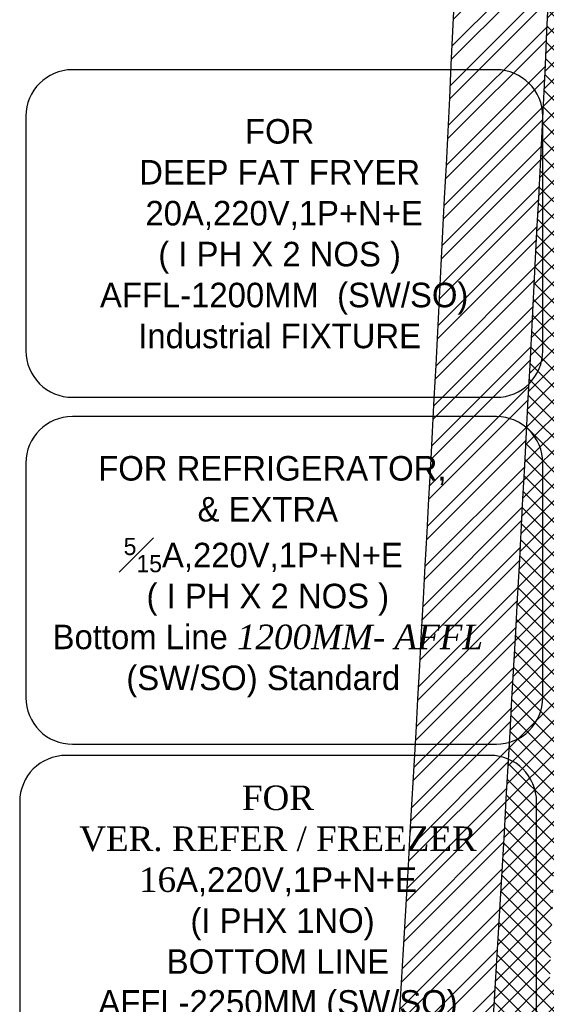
# Model space of a CAD drawing. Header units: millimetres. Extents: x 256680 to 410391, y -77299 to -22623.
# Tile 157 of 241: x 363954 to 365075, y -30999 to -28903. Entities that reach past the tile are written whole.
import ezdxf

# ---------------------------------------------------------------- set-up
doc = ezdxf.new("R2010")
doc.units = ezdxf.units.MM
doc.header["$LTSCALE"] = 2.5
for name, color, linetype, lineweight in [('HATCH LIGHT', 250, 'Continuous', 0), ('L4', 7, 'Continuous', 25), ('WALL', 132, 'Continuous', 25)]:
    doc.layers.add(name, color=color, linetype=linetype, lineweight=lineweight)
doc.styles.add('CKD_Dimension Text', font='BOOKOSI.TTF')

msp = doc.modelspace()

# ---------------------------------------------------------------- hatches: boundary and pattern name
at = {"layer": 'HATCH LIGHT', "true_color": 0x636466}
h = msp.add_hatch(dxfattribs=at)
h.set_pattern_fill('ANSI32', color=251, scale=6)
h.set_pattern_definition([(45, (300231.2108083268, -46725.02572774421), (-40.41115254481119, 40.41115254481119), []), (45, (300258.1515883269, -46725.02572774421), (-40.41115254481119, 40.41115254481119), [])])
h.paths.add_polyline_path([(377374.0514840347, -32589.97445290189), (377180.1070345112, -32638.81655051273), (377361.6497626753, -33359.69440875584), (364808.9999280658, -33359.58488732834, -0.0002631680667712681), (364794.4728929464, -33559.58476056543), (377618.2620820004, -33559.69664779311)])
h.paths.add_polyline_path([(365222.9449055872, -25157.05522880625), (365022.8614762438, -25157.05522880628, -0.0119723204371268), (364541.6437319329, -34256.03179570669), (364742.2340969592, -34256.03179570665, 0.01195971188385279)])
h.paths.add_polyline_path([(365206.5702329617, -25697.60409340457), (374885.5123452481, -26046.56270283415, 0.003501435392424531), (375379.5834392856, -26800.64148205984), (375547.2076888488, -26691.52636838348), (374997.0973394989, -25850.45577696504), (365212.8048811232, -25497.69893113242, -0.0002624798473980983)])
h = msp.add_hatch(dxfattribs=at)
h.set_pattern_fill('ANSI37', color=251, scale=8)
h.set_pattern_definition([(45, (300231.2108083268, -46725.02572774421), (-17.96051224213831, 17.96051224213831), []), (135, (300231.2108083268, -46725.02572774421), (-17.96051224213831, -17.9605122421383), [])])
edge = h.paths.add_edge_path()
edge.add_line((368000.1106897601, -25798.32067811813), (365206.5702329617, -25697.60409340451))
edge.add_arc((174809.2143858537, -19659.43587777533), 190493.0775355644, 356.573536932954, 358.1835585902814, ccw=False)
edge.add_line((364961.7531150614, -31044.7160152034), (367810.9676704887, -31044.74087449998))
edge.add_line((367810.9676704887, -31044.74087449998), (367937.4725144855, -27535.69369794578))
edge.add_line((367937.4725144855, -27535.69369794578), (367837.5374435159, -27532.09070053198))
edge.add_line((367837.5374435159, -27532.09070053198), (367808.2844690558, -28343.52252291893))
edge.add_line((367808.2844690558, -28343.52252291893), (367808.290766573, -28343.52274996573))
edge.add_line((367808.290766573, -28343.52274996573), (367743.4368131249, -30142.35402741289))
edge.add_line((367743.4368131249, -30142.35402741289), (367714.5078296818, -30944.74003288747))
edge.add_line((367714.5078296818, -30944.74003288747), (365082.8001678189, -30944.71707133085))
edge.add_line((365082.8001678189, -30944.71707133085), (365208.8223793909, -27449.28335022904))
edge.add_line((365208.8223793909, -27449.28335022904), (366208.1730890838, -27485.31332436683))
edge.add_line((366208.1730890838, -27485.31332436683), (366249.5675508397, -27486.80573466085))
edge.add_line((366249.5675508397, -27486.80573466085), (366253.1705482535, -27386.87066369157))
edge.add_line((366253.1705482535, -27386.87066369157), (365212.4253768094, -27349.34827915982))
edge.add_line((365212.4253768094, -27349.34827915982), (365268.3335786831, -25799.89520856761))
edge.add_line((365268.3335786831, -25799.89520856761), (366767.3596432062, -25853.94016977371))
edge.add_line((366767.3596432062, -25853.94016977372), (366756.5506509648, -26153.74538268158))
edge.add_line((366756.5506509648, -26153.74538268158), (366733.1456902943, -26801.70399989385))
edge.add_line((366733.1456902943, -26801.70399989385), (366730.5037943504, -26874.8608423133))
edge.add_line((366730.5037943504, -26874.8608423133), (366830.4404157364, -26878.4659484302))
edge.add_line((366830.4404157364, -26878.4659484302), (366867.2413904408, -25857.54187831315))
edge.add_line((366867.2413904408, -25857.54187831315), (367896.5726213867, -25894.65275167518))
edge.add_line((367896.5726213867, -25894.65275167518), (367869.9643825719, -26632.67610625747))
edge.add_line((367869.9643825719, -26632.67610625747), (367969.8994535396, -26636.27910367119))
edge.add_line((367969.8994535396, -26636.27910367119), (368000.1106897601, -25798.32067811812))

# ---------------------------------------------------------------- linework, layer by layer
at = {"layer": 'L4', "color": 7, "linetype": 'Continuous', "elevation": -24820.12269848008}
for points in [[(363967.0408893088, -29108.10432970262), (363967.0408893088, -29607.77181721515, 0.414213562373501), (364065.9483616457, -29706.679289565), (364968.8602076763, -29706.679289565, 0.4142135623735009), (365067.7676800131, -29607.77181721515), (365067.7676800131, -29108.10432970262, 0.4142135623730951), (364968.8602076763, -29009.19685736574), (364065.9483616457, -29009.19685736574, 0.4142135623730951)], [(363967.0408893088, -29846.73249058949), (363967.0408893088, -30346.39997810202, 0.414213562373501), (364065.9483616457, -30445.30745045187), (364968.8602076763, -30445.30745045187, 0.4142135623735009), (365067.7676800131, -30346.39997810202), (365067.7676800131, -29846.73249058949, 0.4142135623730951), (364968.8602076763, -29747.82501825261), (364065.9483616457, -29747.82501825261, 0.4142135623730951)], [(363953.8364409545, -30568.07557758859), (363953.8364409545, -31067.74306510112, 0.414213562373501), (364052.7439132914, -31166.65053745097), (364955.655759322, -31166.65053745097, 0.4142135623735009), (365054.5632316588, -31067.74306510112), (365054.5632316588, -30568.07557758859, 0.4142135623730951), (364955.655759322, -30469.16810525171), (364052.7439132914, -30469.16810525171, 0.4142135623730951)]]:
    msp.add_lwpolyline(points, format="xyb", close=True, dxfattribs=at)
at = {"layer": 'WALL'}
for radius, start, end in [(190293.077535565, 355.6007561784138, 358.3444788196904), (190493.077535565, 355.6053840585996, 358.3462138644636)]:
    msp.add_arc((174809.214385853, -19659.43587777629), radius, start, end, dxfattribs=at)

# ---------------------------------------------------------------- texts
at = {"layer": 'L4', "color": 4, "linetype": 'Continuous', "char_height": 52.272, "width": 991.626730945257, "attachment_point": 5, "style": 'CKD_Dimension Text'}
for s, insert in [('{\\fCentury Gothic|b0|i0|c238|p34;\\C7;FOR \\P\\fCentury Gothic|b0|i0|c0|p34;DEEP FAT FRYER\\P 20\\fCentury Gothic|b0|i0|c238|p34;A,220V,1P+N+E \\P( I\\fCentury Gothic|b0|i0|c0|p34; \\fCentury Gothic|b0|i0|c238|p34;PH X\\fCentury Gothic|b0|i0|c0|p34; 2 \\fCentury Gothic|b0|i0|c238|p34;NO\\fCentury Gothic|b0|i0|c0|p34;S \\fCentury Gothic|b0|i0|c238|p34;) \\A1; \\P AFFL-\\fCentury Gothic|b0|i0|c0|p34;1200MM\\fCentury Gothic|b0|i0|c238|p34; \\fCentury Gothic|b0|i0|c0|p34; \\fCentury Gothic|b0|i0|c238|p34;(SW/SO)\\PIndustrial FIXTURE}', (364507.3520226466, -29358.55650129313)), ('{\\fCentury Gothic|b0|i0|c238|p34;\\C256;  FOR \\fCentury Gothic|b0|i0|c0|p34;REFRIGERATOR,\\P & EXTRA \\P\\A1;{\\H0.7x;\\S5#15;}\\H1.00002x;A\\fCentury Gothic|b0|i0|c238|p34;,220V,1P+N+E \\P ( I PH X \\fCentury Gothic|b0|i0|c0|p34;2\\fCentury Gothic|b0|i0|c238|p34; NO\\fCentury Gothic|b0|i0|c0|p34;S\\fCentury Gothic|b0|i0|c238|p34; )\\fCentury Gothic|b0|i0|c0|p34; \\P\\fCentury Gothic|b0|i0|c238|p34; \\fCentury Gothic|b0|i0|c0|p34;Bottom Line \\fBookman Old Style|b0|i1|c0|p18;\\H0.99998x;1200MM- AFFL\\fCentury Gothic|b0|i0|c238|p34; (SW/SO)\\fBookman Old Style|b0|i1|c0|p18; \\fCentury Gothic|b0|i0|c238|p34;Standard }', (364472.5173709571, -30088.80561119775)), ('{\\C7;FOR  \\PVER. REFER / FREEZER\\P16\\fCentury Gothic|b0|i0|c238|p34;A,220V,1P+N+E\\P (I PHX 1NO)\\fCentury Gothic|b0|i0|c0|p34; \\PBOTTOM LINE \\PAFFL-2250MM \\fCentury Gothic|b0|i0|c238|p34;(SW/SO)\\PIndustrial} ', (364503.8645840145, -30821.26814769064))]:
    msp.add_mtext(s, dxfattribs=dict(at, insert=insert))

doc.saveas('drawing.dxf')
